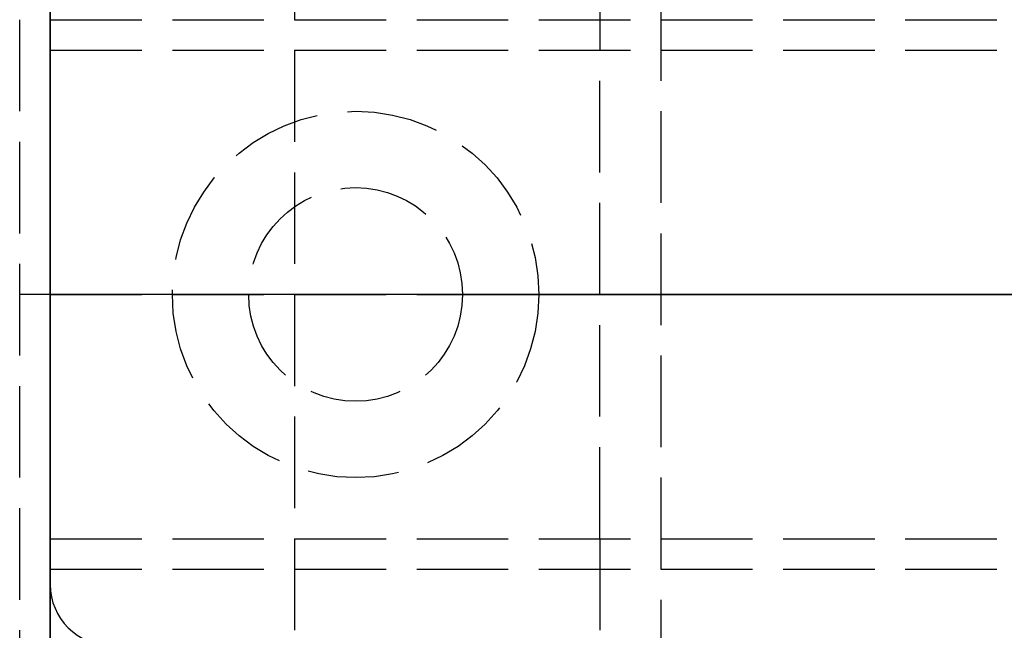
# Model space of a CAD drawing. Header units: millimetres. Extents: x 0 to 2050, y -94 to 94.
# Tile 3 of 14: x 0 to 16, y -5 to 5. Entities that reach past the tile are written whole.
import ezdxf

# ---------------------------------------------------------------- set-up
doc = ezdxf.new("R2010")
doc.units = ezdxf.units.MM
doc.header["$LTSCALE"] = 10
doc.linetypes.add('ALLCAD_Strich', pattern=[0.2, 0.15, -0.05])
for name, color, linetype in [('BESCH_KONT_sich_schn_ansi_2d', 40, 'Continuous'), ('BESCH_KONT_sich_schn_grun_2d', 10, 'Continuous'), ('BESCH_KONT_sich_schn_seit_2d', 160, 'Continuous')]:
    doc.layers.add(name, color=color, linetype=linetype)

msp = doc.modelspace()

# ---------------------------------------------------------------- linework, layer by layer
at = {"layer": 'BESCH_KONT_sich_schn_ansi_2d', "linetype": 'ALLCAD_Strich'}
for p, q in [((0, 0, 26), (-0.5, 0, 26)), ((-0.5, 0, 8), (-0.5, 0, 26)), ((0, 0, 8), (-0.5, 0, 8)), ((0, 0, 2322), (965, 0, 2322)), ((0, 0, 2322), (0, 0, 2368)), ((0, 0, 2368), (2050, 0, 2368)), ((2050, 0, 2418), (0, 0, 2418)), ((0, 0, 2418), (0, 0, 2368)), ((0, 0, 8), (0, 0, 9)), ((0, 0, 8), (963, 0, 8)), ((0, 0, 9), (963, 0, 9)), ((965, 0, 2318), (0, 0, 2318)), ((0, 0, 9), (0, 0, 2318)), ((0, 0, 9), (0, 0, 8)), ((0, 0, 25), (1005, 0, 25)), ((0, 0, 26), (1005, 0, 26)), ((0, 0, 2324), (2020, 0, 2324)), ((2020, 0, 2325.5), (0, 0, 2325.5)), ((0, 0, 2352.5), (2020, 0, 2352.5)), ((0, 0, 2326.5), (2020, 0, 2326.5)), ((0, 0, 2355), (2020, 0, 2355)), ((0, 0, 2350.5), (2020, 0, 2350.5)), ((0, 0, 2350), (2020, 0, 2350)), ((105, 0, 2288), (0, 0, 2288)), ((0, 0, 26), (1005, 0, 26)), ((2050, 0, 2361.5), (0, 0, 2361.5)), ((2050, 0, 2362), (0, 0, 2362)), ((0, 0, 2359), (2050, 0, 2359)), ((0, 0, 2359.5), (2050, 0, 2359.5)), ((0, 0, 2353), (2050, 0, 2353)), ((10, 0, 23.5), (0, 0, 23.5)), ((10, 0, 25), (0, 0, 25)), ((4, 0, 2288), (0, 0, 2288)), ((0.002, 0, 9.003), (0.002, 0, 9.005)), ((0.002, 0, 2352.495), (0.002, 0, 2352.497)), ((0.002, 0, 2361.505), (0.002, 0, 2361.503)), ((0.003, 0, 9.008), (0.003, 0, 9.008)), ((0.003, 0, 9.007), (0.003, 0, 9.007)), ((0.003, 0, 9.002), (0.003, 0, 9.002)), ((0.003, 0, 2352.492), (0.003, 0, 2352.492)), ((0.003, 0, 2352.498), (0.003, 0, 2352.498)), ((0.003, 0, 2352.493), (0.003, 0, 2352.493)), ((0.003, 0, 2361.502), (0.003, 0, 2361.502)), ((0.003, 0, 2361.507), (0.003, 0, 2361.507)), ((0.003, 0, 2361.508), (0.003, 0, 2361.508)), ((0.004, 0, 9.005), (0.004, 0, 9.003)), ((0.004, 0, 2352.497), (0.004, 0, 2352.495)), ((0.004, 0, 2361.505), (0.004, 0, 2361.503)), ((0.006, 0, 9.003), (0.006, 0, 9.005)), ((0.006, 0, 2352.495), (0.006, 0, 2352.497)), ((0.006, 0, 2361.503), (0.006, 0, 2361.505)), ((0.007, 0, 9.006), (0.007, 0, 9.005)), ((0.007, 0, 2352.498), (0.007, 0, 2352.497)), ((0.007, 0, 2361.508), (0.007, 0, 2361.5)), ((0.007, 0, 2361.5), (0.009, 0, 2361.5)), ((0.011, 0, 2361.508), (0.007, 0, 2361.508)), ((0.009, 0, 9.003), (0.011, 0, 9.003)), ((0.009, 0, 9.005), (0.009, 0, 9.005)), ((0.013, 0, 9.008), (0.009, 0, 9.008)), ((0.009, 0, 2352.495), (0.011, 0, 2352.495)), ((0.009, 0, 2352.497), (0.009, 0, 2352.497)), ((0.013, 0, 2352.5), (0.009, 0, 2352.5)), ((0.009, 0, 2361.506), (0.01, 0, 2361.506)), ((0.01, 0, 2361.504), (0.009, 0, 2361.504)), ((0.009, 0, 2361.504), (0.009, 0, 2361.506)), ((0.009, 0, 2361.5), (0.009, 0, 2361.503)), ((0.009, 0, 2361.503), (0.011, 0, 2361.503)), ((0.01, 0, 9.006), (0.011, 0, 9.006)), ((0.011, 0, 9.004), (0.01, 0, 9.004)), ((0.01, 0, 2352.498), (0.011, 0, 2352.498)), ((0.011, 0, 2352.496), (0.01, 0, 2352.496)), ((0.011, 0, 9.003), (0.011, 0, 9)), ((0.011, 0, 9), (0.013, 0, 9)), ((0.011, 0, 9.006), (0.011, 0, 9.004)), ((0.011, 0, 2352.495), (0.011, 0, 2352.492)), ((0.011, 0, 2352.492), (0.013, 0, 2352.492)), ((0.011, 0, 2352.498), (0.011, 0, 2352.496)), ((0.011, 0, 2361.505), (0.011, 0, 2361.505)), ((0.013, 0, 9), (0.013, 0, 9.008)), ((0.013, 0, 2352.492), (0.013, 0, 2352.5)), ((0.013, 0, 2361.505), (0.013, 0, 2361.506)), ((0.014, 0, 9.005), (0.014, 0, 9.003)), ((0.014, 0, 2352.497), (0.014, 0, 2352.495)), ((0.014, 0, 2361.503), (0.014, 0, 2361.505)), ((0.016, 0, 9.003), (0.016, 0, 9.005)), ((0.016, 0, 2352.495), (0.016, 0, 2352.497)), ((0.016, 0, 2361.505), (0.016, 0, 2361.503)), ((0.017, 0, 9.008), (0.017, 0, 9.008)), ((0.017, 0, 9.007), (0.017, 0, 9.007)), ((0.017, 0, 9.002), (0.017, 0, 9.002)), ((0.017, 0, 2352.492), (0.017, 0, 2352.492)), ((0.017, 0, 2352.498), (0.017, 0, 2352.498)), ((0.017, 0, 2352.493), (0.017, 0, 2352.493)), ((0.017, 0, 2361.502), (0.017, 0, 2361.502)), ((0.017, 0, 2361.507), (0.017, 0, 2361.507)), ((0.017, 0, 2361.508), (0.017, 0, 2361.508)), ((0.018, 0, 9.005), (0.018, 0, 9.003)), ((0.018, 0, 2352.497), (0.018, 0, 2352.495)), ((0.018, 0, 2361.505), (0.018, 0, 2361.503)), ((0.02, 0, 9.003), (0.02, 0, 9.005)), ((0.02, 0, 2352.495), (0.02, 0, 2352.497)), ((0.02, 0, 2361.503), (0.02, 0, 2361.505)), ((1, 0, 2350.5), (1, 0, 2352.5)), ((8, 0, 2348), (2, 0, 2348)), ((8, 0, 2347.5), (2, 0, 2347.5)), ((2, 0, 2347.5), (2, 0, 2348)), ((3.25, 0, 2349), (2, 0, 2348)), ((3.25, 0, 2352.5), (3.25, 0, 2350.5)), ((6.75, 0, 2349), (3.25, 0, 2349)), ((3.25, 0, 2349), (3.25, 0, 2352.5)), ((4.005, 0, 2288.007), (4, 0, 2288.007)), ((4, 0, 2288.009), (4.005, 0, 2288.009)), ((4, 0, 2288.001), (4.005, 0, 2288.001)), ((4, 0, 2288.007), (4.005, 0, 2288.007)), ((4, 0, 2288.006), (4.005, 0, 2288.006)), ((4, 0, 2288.004), (4.005, 0, 2288.004)), ((4, 0, 2288.005), (4.005, 0, 2288.005)), ((4, 0, 2288.006), (4.005, 0, 2288.006)), ((4, 0, 2288.006), (4.005, 0, 2288.006)), ((4, 0, 2318), (4, 0, 2288)), ((4, 0, 2288.008), (4.005, 0, 2288.008)), ((4, 0, 2288.003), (4.005, 0, 2288.003)), ((4, 0, 2288.001), (4.005, 0, 2288.001)), ((4, 0, 2288.004), (4.005, 0, 2288.004)), ((4, 0, 2288.006), (4.005, 0, 2288.006)), ((4, 0, 2288.009), (4.005, 0, 2288.009)), ((103, 0, 2317.5), (4, 0, 2317.5)), ((103, 0, 2294.5), (4, 0, 2294.5)), ((4.005, 0, 2288.009), (4.005, 0, 2288.006)), ((4.005, 0, 2288.004), (4.005, 0, 2288.006)), ((4.005, 0, 2288.004), (4.005, 0, 2288.001)), ((6.75, 0, 2352.5), (6.75, 0, 2350.5)), ((6.75, 0, 2349), (8, 0, 2348)), ((6.75, 0, 2349), (6.75, 0, 2352.5)), ((8, 0, 2347.5), (8, 0, 2348)), ((9, 0, 2315.5), (9, 0, 2317.5)), ((9, 0, 2315.5), (9, 0, 2299.5)), ((9, 0, 2315.5), (103, 0, 2315.5)), ((9, 0, 2299.5), (103, 0, 2299.5)), ((9.98, 0, 9.005), (9.983, 0, 9.005)), ((9.98, 0, 9), (9.98, 0, 9.005)), ((9.982, 0, 9), (9.982, 0, 9.005)), ((9.983, 0, 9), (9.983, 0, 9.005)), ((9.986, 0, 9.005), (9.983, 0, 9.005)), ((9.983, 0, 9), (9.983, 0, 9.005)), ((9.983, 0, 9.005), (9.983, 0, 9.005)), ((9.983, 0, 9), (9.983, 0, 9.005)), ((9.983, 0, 9), (9.983, 0, 9.005)), ((9.984, 0, 9), (9.984, 0, 9.005)), ((9.986, 0, 9), (9.986, 0, 9.005)), ((9.987, 0, 9), (9.987, 0, 9.005)), ((9.987, 0, 9.005), (9.989, 0, 9.005)), ((9.989, 0, 9.005), (9.991, 0, 9.005)), ((9.989, 0, 9), (9.989, 0, 9.005)), ((9.989, 0, 9), (9.989, 0, 9.005)), ((9.99, 0, 9), (9.99, 0, 9.005)), ((9.993, 0, 9.005), (9.991, 0, 9.005)), ((9.991, 0, 9), (9.991, 0, 9.005)), ((9.991, 0, 9), (9.991, 0, 9.005)), ((9.993, 0, 9), (9.993, 0, 9.005)), ((9.994, 0, 9.005), (9.997, 0, 9.005)), ((9.994, 0, 9), (9.994, 0, 9.005)), ((9.996, 0, 9), (9.996, 0, 9.005)), ((9.997, 0, 9), (9.997, 0, 9.005)), ((10, 0, 9.005), (9.997, 0, 9.005)), ((9.997, 0, 9), (9.997, 0, 9.005)), ((9.997, 0, 9.005), (9.997, 0, 9.005)), ((9.997, 0, 9), (9.997, 0, 9.005)), ((9.997, 0, 9), (9.997, 0, 9.005)), ((9.998, 0, 9), (9.998, 0, 9.005)), ((10, 0, 25), (10, 0, 8))]:
    msp.add_line(p, q, dxfattribs=at)
at = {"layer": 'BESCH_KONT_sich_schn_ansi_2d', "linetype": 'ALLCAD_Strich', "extrusion": (0, -1, 0)}
for centre, radius, start, end in [((0.003, 9.005), 0.00271, 90, 180), ((0.003, 9.003), 0.00271, 180, 270), ((0.003, 2352.495), 0.00271, 180, 270), ((0.003, 2352.497), 0.00271, 90, 180), ((0.003, 2361.503), 0.00116, 180, 270), ((0.003, 2361.505), 0.00116, 90, 180), ((0.003, 9.003), 0.00271, 270, 360), ((0.003, 9.005), 0.00271, 0, 90), ((0.003, 2352.495), 0.00271, 270, 0), ((0.003, 2352.497), 0.00271, 0, 90), ((0.003, 2361.503), 0.00271, 270, 360), ((0.003, 2361.505), 0.00271, 0, 90), ((0.009, 9.006), 0.00217, 90, 180), ((0.009, 9.005), 0.00217, 180, 270), ((0.009, 2352.498), 0.00217, 90, 180), ((0.009, 2352.497), 0.00217, 180, 270), ((0.011, 2361.505), 0.00217, 270, 0), ((0.011, 2361.506), 0.00217, 360, 90), ((0.017, 9.005), 0.00271, 90, 180), ((0.017, 9.003), 0.00271, 180, 270), ((0.017, 2352.497), 0.00271, 90, 180), ((0.017, 2352.495), 0.00271, 180, 270), ((0.017, 2361.503), 0.00116, 180, 270), ((0.017, 2361.505), 0.00116, 90, 180), ((0.017, 9.003), 0.00271, 270, 360), ((0.017, 9.005), 0.00271, 0, 90), ((0.017, 2352.497), 0.00271, 0, 90), ((0.017, 2352.495), 0.00271, 270, 0), ((0.017, 2361.503), 0.00271, 270, 360), ((0.017, 2361.505), 0.00271, 0, 90)]:
    msp.add_arc(centre, radius, start, end, dxfattribs=at)
at = {"layer": 'BESCH_KONT_sich_schn_ansi_2d', "linetype": 'ALLCAD_Strich', "extrusion": (0, 1, 0)}
for centre, radius, start, end in [((-0.003, 2361.505), 0.00271, 0, 90), ((-0.003, 2361.503), 0.00271, 270, 360), ((-0.003, 9.005), 0.00116, 0, 90), ((-0.003, 9.003), 0.00116, 270, 0), ((-0.003, 2352.497), 0.00116, 0, 90), ((-0.003, 2352.495), 0.00116, 270, 360), ((-0.003, 9.005), 0.00116, 90, 180), ((-0.003, 9.003), 0.00116, 180, 270), ((-0.003, 2352.497), 0.00116, 90, 180), ((-0.003, 2352.495), 0.00116, 180, 270), ((-0.003, 2361.505), 0.00116, 90, 180), ((-0.003, 2361.503), 0.00116, 180, 270), ((-0.01, 9.005), 0.00093, 270, 0), ((-0.01, 9.005), 0.00093, 0, 90), ((-0.01, 2352.497), 0.00093, 270, 0), ((-0.01, 2352.497), 0.00093, 0, 90), ((-0.01, 2361.505), 0.00093, 90, 180), ((-0.01, 2361.505), 0.00093, 180, 270), ((-0.017, 2361.505), 0.00271, 0, 90), ((-0.017, 2361.503), 0.00271, 270, 360), ((-0.017, 9.005), 0.00116, 0, 90), ((-0.017, 9.003), 0.00116, 270, 0), ((-0.017, 2352.497), 0.00116, 0, 90), ((-0.017, 2352.495), 0.00116, 270, 360), ((-0.017, 9.005), 0.00116, 90, 180), ((-0.017, 9.003), 0.00116, 180, 270), ((-0.017, 2352.497), 0.00116, 90, 180), ((-0.017, 2352.495), 0.00116, 180, 270), ((-0.017, 2361.505), 0.00116, 90, 180), ((-0.017, 2361.503), 0.00116, 180, 270)]:
    msp.add_arc(centre, radius, start, end, dxfattribs=at)
at = {"layer": 'BESCH_KONT_sich_schn_grun_2d', "linetype": 'ALLCAD_Strich'}
for p, q in [((0, 94), (0, -94)), ((-0.5, -11), (-0.5, 11)), ((4, 10), (4, -10)), ((10, 9), (10, -9)), ((9, 7.5), (9, 4)), ((0, 4.5), (2020, 4.5)), ((0, 4), (2020, 4)), ((9, -4), (9, 4)), ((0, -4), (2020, -4)), ((9, -4), (9, -7.5)), ((0, -4.5), (2020, -4.5))]:
    msp.add_line(p, q, dxfattribs=at)
for radius in [3, 1.75, 1.75]:
    msp.add_circle((5, 0), radius, dxfattribs=at)
msp.add_arc((1, -4.75), 1, 180, 270, dxfattribs=at)
at = {"layer": 'BESCH_KONT_sich_schn_seit_2d', "linetype": 'ALLCAD_Strich'}
for p, q in [((0, -94, 2368), (0, 94, 2368)), ((0, 94, 2418), (0, -94, 2418)), ((0, -45.5), (0, 45.5)), ((0, 25.5, 2), (0, -25.5, 2)), ((0, 17, 2362), (0, -17, 2362)), ((0, -17, 2359), (0, 17, 2359)), ((0, -16.5, 2355), (0, 16.5, 2355)), ((0, 12, 2337.5), (0, -12, 2337.5)), ((0, 12, 2333.5), (0, -12, 2333.5)), ((0, 12, 2337.5), (0, -12, 2337.5)), ((0, 12, 2333.5), (0, -12, 2333.5)), ((0, -11, 26), (0, 11, 26)), ((0, 11, 8), (0, -11, 8)), ((0, -10.5, 2328.5), (0, 10.5, 2328.5)), ((0, 2.727, 2329.25), (0, 10.5, 2329.25)), ((0, -10.5, 2332.3), (0, 10.5, 2332.3)), ((0, -10.5, 2329.8), (0, 10.5, 2329.8)), ((0, -10.5, 2332), (0, 10.5, 2332)), ((0, -10.5, 2336), (0, 10.5, 2336)), ((0, 10.5, 2340.3), (0, -10.5, 2340.3)), ((0, 4, 2334.5), (0, 10.5, 2334.5)), ((0, -10, 2288), (0, 10, 2288)), ((0, 10, 2288), (0, -10, 2288)), ((0, -10, 2318), (0, 10, 2318)), ((0, -9.5, 2317.5), (0, 9.5, 2317.5)), ((0, 9.5, 2294.5), (0, -9.5, 2294.5)), ((0, 9, 4), (0, -9, 4)), ((0, 9, 2365), (0, -9, 2365)), ((0, 9, 25), (0, -9, 25)), ((0, -9, 25), (0, 9, 25)), ((0, 4.5, 2340.5), (0, 8, 2340.5)), ((0, 8, 2332.5), (0, 0, 2332.5)), ((0, 3.016, 2329.3), (0, 7.976, 2334.2)), ((0, 7.976, 2345.4), (0, 3.016, 2350.3)), ((0, -7.5, 9), (0, 7.5, 9)), ((0, 7.5, 23.5), (0, -7.5, 23.5)), ((0, 7.5, 2307.5), (0, -7.5, 2307.5)), ((0, -7.5, 2299.5), (0, 7.5, 2299.5)), ((0, 7.5, 2315.5), (0, 4, 2315.5)), ((0, 7, 18), (0, -7, 18)), ((0, -6.635, 2332.876), (0, 6.635, 2332.876)), ((0, 6.5, 2322.5), (0, 4.5, 2322.5)), ((0, 4, 5.5), (0, 6.5, 5.5)), ((0, 6, 2350), (0, 4, 2350)), ((0, 4, 2352), (0, 5.75, 2352)), ((0, 4, 2333), (0, 5.5, 2333)), ((0, 4, 2338), (0, 5.5, 2338)), ((0, 4, 2331.5), (0, 5.5, 2331.5)), ((0, 4, 2339.5), (0, 5.5, 2339.5)), ((0, 5.5, 2339.5), (0, 4.5, 2339.5)), ((0, 5.5, 2331.5), (0, 4.5, 2331.5)), ((0, 5.5, 2338), (0, 4.5, 2338)), ((0, 5.5, 2333), (0, 4.5, 2333)), ((0, 2.89, 2329.376), (0, 5.44, 2331.804)), ((0, 3.303, 2321.7), (0, 5.4, 2325.483)), ((0, 4.75, 2350.5), (0, -4.75, 2350.5)), ((0, 4.75, 2352.5), (0, -4.75, 2352.5)), ((0, 4.5, 2322.5), (0, 4.5, 2324.308)), ((0, 4.5, 2325.804), (0, 4.5, 2324.308)), ((0, 4.5, 2325.804), (0, 4.5, 2326.212)), ((0, 4.5, 2327.916), (0, 4.5, 2326.212)), ((0, 4.5, 2328.5), (0, 4.5, 2327.916)), ((0, -4.5, 2322.5), (0, 4.5, 2322.5)), ((0, -4.5, 2324.308), (0, 4.5, 2324.308)), ((0, -4.5, 2325.804), (0, 4.5, 2325.804)), ((0, -4.5, 2326.212), (0, 4.5, 2326.212)), ((0, -4.5, 2327.916), (0, 4.5, 2327.916)), ((0, 4, 2350.5), (0, 4.5, 2350.5)), ((0, 4.5, 2350.5), (0, 4.5, 2352.5)), ((0, -4.5, 2352.5), (0, 4.5, 2352.5)), ((0, 4.5, 2340.5), (0, -4.5, 2340.5)), ((0, 4.5, 2328.5), (0, 4.5, 2340.5)), ((0, -4.5, 2328.415), (0, 4.5, 2328.415)), ((0, 2, 2329.5), (0, 4.5, 2329.5)), ((0, 4.5, 2339), (0, 2, 2339)), ((0, 4.5, 2336), (0, 2, 2336)), ((0, 4.5, 2332), (0, 2, 2332)), ((0, -4.5, 2333), (0, 4.5, 2333)), ((0, -4.5, 2338), (0, 4.5, 2338)), ((0, 4.5, 2350.5), (0, 4.5, 2350)), ((0, 0.007, 2344.4), (0, 4.5, 2344.4)), ((0, -4.5, 2342.5), (0, 4.5, 2342.5)), ((0, -4.5, 2346.5), (0, 4.5, 2346.5)), ((0, -4.5, 2342.2), (0, 4.5, 2342.2)), ((0, -4.5, 2343.2), (0, 4.5, 2343.2)), ((0, 4.5, 2343.7), (0, 4.5, 2345.8)), ((0, -4.5, 2345.8), (0, 4.5, 2345.8)), ((0, 4.5, 2346.068), (0, 4.5, 2345.8)), ((0, -4.5, 2346.068), (0, 4.5, 2346.068)), ((0, 4.5, 2346.068), (0, 4.5, 2346.732)), ((0, -4.5, 2346.732), (0, 4.5, 2346.732)), ((0, 4.5, 2346.732), (0, 4.5, 2347)), ((0, 2.013, 2347), (0, 4.5, 2347)), ((0, -4.5, 2345.136), (0, 4.5, 2345.136)), ((0, -4.5, 2345.4), (0, 4.5, 2345.4)), ((0, -4.5, 2342), (0, 4.5, 2342)), ((0, 4.5, 2350), (0, 4.5, 2347)), ((0, 4.5, 2328.7), (0, -4.5, 2328.7)), ((0, 4.5, 2341.527), (0, -4.5, 2341.527)), ((0, 4.25, 2343.4), (0, 4.25, 2336.2)), ((0, 4.25, 2336.2), (0, -4.25, 2336.2)), ((0, 4.25, 2343.4), (0, -4.25, 2343.4)), ((0, -4.25, 2342.1), (0, 4.25, 2342.1)), ((0, 4, 8), (0, 4, 4)), ((0, 4, 2350), (0, 4, 2350.5)), ((0, 4, 2318), (0, 4, 2322.5)), ((0, 4, 2332.5), (0, 4, 2322.5)), ((0, 4, 2332.5), (0, 4, 2322.5)), ((0, -4, 5.5), (0, 4, 5.5)), ((0, 4, 9), (0, 4, 8)), ((0, 2.118, 2350), (0, 4, 2350)), ((0, 4, 2352), (0, 2.118, 2352)), ((0, 4, 2352), (0, 4, 2350.5)), ((0, -4, 2315.5), (0, 4, 2315.5)), ((0, -4, 2335.5), (0, 4, 2335.5)), ((0, 4, 2317.5), (0, 4, 2318)), ((0, 4, 2322.5), (0, 4, 2335.5)), ((0, 4, 2315.5), (0, 4, 2317.5)), ((0, 4, 2340.3), (0, 4, 2335.5)), ((0, 4, 2337.5), (0, -4, 2337.5)), ((0, 4, 2333.5), (0, -4, 2333.5)), ((0, 3.75, 2340.5), (0, 3.75, 2340.502)), ((0, -3.75, 2340.5), (0, 3.75, 2340.5)), ((0, -3.75, 2340.502), (0, 3.75, 2340.502)), ((0, -3.303, 2321.7), (0, 3.303, 2321.7)), ((0, 3.016, 2350.3), (0, 1.75, 2350.3)), ((0, -3.016, 2329.3), (0, 3.016, 2329.3)), ((0, 0, 2348), (0, 3, 2348)), ((0, 0, 2347.5), (0, 3, 2347.5)), ((0, 3, 2347.5), (0, 3, 2348)), ((0, 1.75, 2349), (0, 3, 2348)), ((0, 3, 2), (0, 3, 4)), ((0, -2.727, 2329.25), (0, 2.727, 2329.25)), ((0, 2.5, 2), (0, 2.5, 4)), ((0, 2.25, 2352), (0, 2.25, 2350)), ((0, 2.2, 2329.1), (0, -2.2, 2329.1)), ((0, 2.179, 2352), (0, 2.179, 2350)), ((0, 2.172, 2352), (0, 2.172, 2350)), ((0, 2.118, 2350), (0, 1.618, 2350)), ((0, 1.618, 2352), (0, 2.118, 2352)), ((0, 2.118, 2350), (0, 2.118, 2352)), ((0, -2.013, 2347), (0, 2.013, 2347)), ((0, 2, 2340.5), (0, 2, 2329.487)), ((0, 2, 2352), (0, 2, 2347)), ((0, 1.879, 2352), (0, 1.879, 2350)), ((0, 0, 2349), (0, 1.75, 2349)), ((0, 1.75, 2349), (0, 1.75, 2350.5)), ((0, 1.75, 2350.3), (0, -1.75, 2350.3)), ((0, 1.75, 2352.5), (0, 1.75, 2350.5)), ((0, 1.75, 2350.5), (0, 1.75, 2352.5)), ((0, 1.63, 2352), (0, 1.63, 2350)), ((0, 0, 2350), (0, 1.618, 2350)), ((0, 1.618, 2352), (0, -1.618, 2352)), ((0, 1.618, 2352), (0, 1.618, 2350)), ((0, 0.02, 2344.397), (0, 0.02, 2344.395)), ((0, 0.018, 2344.395), (0, 0.018, 2344.397)), ((0, 0.017, 2344.392), (0, 0.017, 2344.392)), ((0, 0.017, 2344.393), (0, 0.017, 2344.393)), ((0, 0.017, 2344.398), (0, 0.017, 2344.398)), ((0, 0.016, 2344.397), (0, 0.016, 2344.395)), ((0, 0.015, 2350.497), (0, 0.015, 2350.495)), ((0, 0.014, 2344.395), (0, 0.014, 2344.397)), ((0, 0.013, 2350.495), (0, 0.013, 2350.497)), ((0, 0.013, 2344.4), (0, 0.013, 2344.392)), ((0, 0.011, 2344.4), (0, 0.013, 2344.4)), ((0, 0.013, 2344.392), (0, 0.009, 2344.392)), ((0, 0.012, 2350.492), (0, 0.012, 2350.492)), ((0, 0.012, 2350.498), (0, 0.012, 2350.498)), ((0, 0.012, 2350.493), (0, 0.012, 2350.493)), ((0, 0.011, 2350.497), (0, 0.011, 2350.495)), ((0, 0.01, 2344.394), (0, 0.011, 2344.394)), ((0, 0.009, 2344.397), (0, 0.011, 2344.397)), ((0, 0.011, 2344.397), (0, 0.011, 2344.4)), ((0, 0.011, 2344.394), (0, 0.011, 2344.396)), ((0, 0.011, 2344.396), (0, 0.01, 2344.396)), ((0, 0.01, 2344.397), (0, 0.01, 2344.395)), ((0, 0.009, 2350.495), (0, 0.009, 2350.497)), ((0, 0.009, 2344.395), (0, 0.009, 2344.395)), ((0, 0.008, 2350.498), (0, 0.008, 2350.497)), ((0, 0.008, 2344.395), (0, 0.008, 2344.397)), ((0, 0.007, 2350.497), (0, 0.007, 2350.497)), ((0, 0.007, 2344.394), (0, 0.007, 2344.395)), ((0, 0.007, 2344.392), (0, 0.007, 2344.392)), ((0, -0.007, 2344.4), (0, 0.007, 2344.4)), ((0, 0.007, 2344.393), (0, 0.007, 2344.393)), ((0, 0.007, 2344.4), (0, 0.007, 2344.4)), ((0, 0.007, 2344.398), (0, 0.007, 2344.398)), ((0, 0.006, 2350.498), (0, 0.004, 2350.498)), ((0, 0.006, 2350.495), (0, 0.004, 2350.495)), ((0, 0.004, 2350.496), (0, 0.006, 2350.496)), ((0, 0.002, 2350.5), (0, 0.006, 2350.5)), ((0, 0.006, 2344.397), (0, 0.006, 2344.395)), ((0, 0.006, 2344.397), (0, 0.006, 2344.395)), ((0, 0.005, 2350.495), (0, 0.005, 2350.497)), ((0, 0.004, 2350.495), (0, 0.004, 2350.492)), ((0, 0.004, 2350.492), (0, 0.002, 2350.492)), ((0, 0.004, 2350.498), (0, 0.004, 2350.496)), ((0, 0.004, 2344.395), (0, 0.004, 2344.397)), ((0, 0.004, 2344.395), (0, 0.004, 2344.397)), ((0, 0.003, 2350.497), (0, 0.003, 2350.495)), ((0, 0.003, 2344.392), (0, 0.003, 2344.392)), ((0, 0.003, 2344.393), (0, 0.003, 2344.393)), ((0, 0.003, 2344.398), (0, 0.003, 2344.398)), ((0, 0.003, 2344.4), (0, 0.003, 2344.392)), ((0, 0.001, 2344.4), (0, 0.003, 2344.4)), ((0, 0.003, 2344.392), (0, -0.001, 2344.392)), ((0, 0.002, 2350.492), (0, 0.002, 2350.5)), ((0, 0.002, 2350.493), (0, 0.001, 2350.493)), ((0, 0.001, 2350.498), (0, 0.002, 2350.498)), ((0, 0.001, 2350.492), (0, 0.002, 2350.492)), ((0, 0.002, 2344.397), (0, 0.002, 2344.395)), ((0, 0.001, 2350.497), (0, 0.001, 2350.495)), ((0, 0, 2344.394), (0, 0.001, 2344.394)), ((0, -0.001, 2344.397), (0, 0.001, 2344.397)), ((0, 0.001, 2344.397), (0, 0.001, 2344.4)), ((0, 0.001, 2344.394), (0, 0.001, 2344.396)), ((0, 0.001, 2344.396), (0, 0, 2344.396)), ((0, -3, 2348), (0, 0, 2348)), ((0, -3, 2347.5), (0, 0, 2347.5)), ((0, -1.75, 2349), (0, 0, 2349)), ((0, 0, 2350.497), (0, 0, 2350.495)), ((0, 0, 2332.5), (0, -8, 2332.5)), ((0, 0, 2344.395), (0, 0, 2344.397)), ((0, 0, 2350.495), (0, 0, 2350.497)), ((0, -1.618, 2350), (0, 0, 2350)), ((0, -0.001, 2350.492), (0, -0.002, 2350.492)), ((0, -0.001, 2350.498), (0, -0.002, 2350.498)), ((0, -0.002, 2350.493), (0, -0.001, 2350.493)), ((0, -0.001, 2350.495), (0, -0.001, 2350.497)), ((0, -0.001, 2344.395), (0, -0.001, 2344.395)), ((0, -0.002, 2350.5), (0, -0.002, 2350.492)), ((0, -0.002, 2350.492), (0, -0.004, 2350.492)), ((0, -0.006, 2350.5), (0, -0.002, 2350.5)), ((0, -0.003, 2350.497), (0, -0.003, 2350.495)), ((0, -0.003, 2344.394), (0, -0.003, 2344.395)), ((0, -0.004, 2350.498), (0, -0.006, 2350.498)), ((0, -0.006, 2350.496), (0, -0.004, 2350.496)), ((0, -0.004, 2350.496), (0, -0.004, 2350.498)), ((0, -0.004, 2350.492), (0, -0.004, 2350.495)), ((0, -0.004, 2350.495), (0, -0.006, 2350.495)), ((0, -0.004, 2344.397), (0, -0.004, 2344.395)), ((0, -0.005, 2350.495), (0, -0.005, 2350.497)), ((0, -0.006, 2344.395), (0, -0.006, 2344.397)), ((0, -0.007, 2350.497), (0, -0.007, 2350.497)), ((0, -0.007, 2344.392), (0, -0.007, 2344.392)), ((0, -4.5, 2344.4), (0, -0.007, 2344.4)), ((0, -0.007, 2344.393), (0, -0.007, 2344.393)), ((0, -0.007, 2344.4), (0, -0.007, 2344.4)), ((0, -0.007, 2344.398), (0, -0.007, 2344.398)), ((0, -0.008, 2350.497), (0, -0.008, 2350.498)), ((0, -0.008, 2344.397), (0, -0.008, 2344.395)), ((0, -0.009, 2350.495), (0, -0.009, 2350.497)), ((0, -0.01, 2344.395), (0, -0.01, 2344.397)), ((0, -0.011, 2350.497), (0, -0.011, 2350.495)), ((0, -0.012, 2350.493), (0, -0.012, 2350.493)), ((0, -0.012, 2350.498), (0, -0.012, 2350.498)), ((0, -0.012, 2350.492), (0, -0.012, 2350.492)), ((0, -0.013, 2350.497), (0, -0.013, 2350.495)), ((0, -0.015, 2350.495), (0, -0.015, 2350.497)), ((0, -1.618, 2350), (0, -2.118, 2350)), ((0, -2.118, 2352), (0, -1.618, 2352)), ((0, -1.618, 2352), (0, -1.618, 2350)), ((0, -1.63, 2352), (0, -1.63, 2350)), ((0, -1.75, 2350.3), (0, -3.016, 2350.3)), ((0, -1.75, 2349), (0, -3, 2348)), ((0, -1.75, 2349), (0, -1.75, 2350.5)), ((0, -1.75, 2352.5), (0, -1.75, 2350.5)), ((0, -1.75, 2350.5), (0, -1.75, 2352.5)), ((0, -1.879, 2352), (0, -1.879, 2350)), ((0, -4.5, 2329.5), (0, -2, 2329.5)), ((0, -2, 2340.5), (0, -2, 2329.487)), ((0, -2, 2339), (0, -4.5, 2339)), ((0, -2, 2336), (0, -4.5, 2336)), ((0, -2, 2332), (0, -4.5, 2332)), ((0, -2, 2352), (0, -2, 2347)), ((0, -4.5, 2347), (0, -2.013, 2347)), ((0, -4, 2350), (0, -2.118, 2350)), ((0, -2.118, 2350), (0, -2.118, 2352)), ((0, -2.118, 2352), (0, -4, 2352)), ((0, -2.172, 2352), (0, -2.172, 2350)), ((0, -2.179, 2352), (0, -2.179, 2350)), ((0, -2.25, 2352), (0, -2.25, 2350)), ((0, -2.5, 2), (0, -2.5, 4)), ((0, -10.5, 2329.25), (0, -2.727, 2329.25)), ((0, -5.44, 2331.804), (0, -2.89, 2329.376)), ((0, -3, 2347.5), (0, -3, 2348)), ((0, -3, 2), (0, -3, 4)), ((0, -3.016, 2350.3), (0, -7.976, 2345.4)), ((0, -7.976, 2334.2), (0, -3.016, 2329.3)), ((0, -5.4, 2325.483), (0, -3.303, 2321.7)), ((0, -3.75, 2340.502), (0, -3.75, 2340.5)), ((0, -6.5, 5.5), (0, -4, 5.5)), ((0, -4, 8), (0, -4, 4)), ((0, -4.5, 2350.5), (0, -4, 2350.5)), ((0, -4, 2350.5), (0, -4, 2350)), ((0, -4, 2350), (0, -6, 2350)), ((0, -4, 2318), (0, -4, 2322.5)), ((0, -4, 2332.5), (0, -4, 2322.5)), ((0, -4, 2332.5), (0, -4, 2322.5)), ((0, -4, 9), (0, -4, 8)), ((0, -4, 2352), (0, -4, 2350.5)), ((0, -5.75, 2352), (0, -4, 2352)), ((0, -4, 2317.5), (0, -4, 2318)), ((0, -4, 2322.5), (0, -4, 2335.5)), ((0, -4, 2315.5), (0, -4, 2317.5)), ((0, -4, 2315.5), (0, -7.5, 2315.5)), ((0, -4, 2334.5), (0, -10.5, 2334.5)), ((0, -4, 2340.3), (0, -4, 2335.5)), ((0, -5.5, 2333), (0, -4, 2333)), ((0, -5.5, 2338), (0, -4, 2338)), ((0, -5.5, 2331.5), (0, -4, 2331.5)), ((0, -5.5, 2339.5), (0, -4, 2339.5)), ((0, -4.25, 2343.4), (0, -4.25, 2336.2)), ((0, -4.5, 2327.916), (0, -4.5, 2328.5)), ((0, -4.5, 2326.212), (0, -4.5, 2327.916)), ((0, -4.5, 2326.212), (0, -4.5, 2325.804)), ((0, -4.5, 2324.308), (0, -4.5, 2325.804)), ((0, -4.5, 2324.308), (0, -4.5, 2322.5)), ((0, -4.5, 2322.5), (0, -6.5, 2322.5)), ((0, -4.5, 2352.5), (0, -4.5, 2350.5)), ((0, -4.5, 2340.5), (0, -4.5, 2328.5)), ((0, -8, 2340.5), (0, -4.5, 2340.5)), ((0, -4.5, 2350.5), (0, -4.5, 2350)), ((0, -4.5, 2345.8), (0, -4.5, 2343.7)), ((0, -4.5, 2345.8), (0, -4.5, 2346.068)), ((0, -4.5, 2346.732), (0, -4.5, 2346.068)), ((0, -4.5, 2347), (0, -4.5, 2346.732)), ((0, -4.5, 2350), (0, -4.5, 2347)), ((0, -4.5, 2340.737), (0, -10.5, 2340.737)), ((0, -4.5, 2340.5), (0, -4.5, 2340.737)), ((0, -10.5, 2338.312), (0, -4.5, 2338.312)), ((0, -4.5, 2343.7), (0, -4.5, 2340.737)), ((0, -4.5, 2343.7), (0, -10.5, 2343.7)), ((0, -4.5, 2337.742), (0, -10.5, 2337.742)), ((0, -10.5, 2336.5), (0, -4.5, 2336.5)), ((0, -4.5, 2336), (0, -10.5, 2336)), ((0, -4.5, 2332), (0, -10.5, 2332)), ((0, -4.5, 2339.5), (0, -5.5, 2339.5)), ((0, -4.5, 2331.5), (0, -5.5, 2331.5)), ((0, -4.5, 2338), (0, -5.5, 2338)), ((0, -4.5, 2333), (0, -5.5, 2333)), ((0, -4.75, 2350.5), (0, -4.75, 2352.5)), ((0, -5.5, 2350.5), (0, -4.75, 2350.5)), ((0, -5.5, 2352.5), (0, -4.75, 2352.5)), ((0, -4.8, 2350), (0, -4.8, 2348.537)), ((0, -4.8, 2350.5), (0, -4.8, 2350)), ((0, -4.8, 2348.537), (0, -4.8, 2347.5)), ((0, -4.8, 2350.5), (0, -4.8, 2352.5)), ((0, -7.632, 2326.798), (0, -5.4, 2325.483)), ((0, -5.5, 2334.2), (0, -5.5, 2331.5)), ((0, -5.5, 2339.5), (0, -5.5, 2339.05))]:
    msp.add_line(p, q, dxfattribs=at)
at = {"layer": 'BESCH_KONT_sich_schn_seit_2d', "linetype": 'ALLCAD_Strich', "extrusion": (-1, 0, 0)}
for centre in [(0, 2333.5), (0, 2346.5)]:
    msp.add_circle(centre, 3, dxfattribs=at)
at = {"layer": 'BESCH_KONT_sich_schn_seit_2d', "linetype": 'ALLCAD_Strich', "extrusion": (1, 0, 0)}
msp.add_circle((0, 2333.3), 1.75, dxfattribs=at)
for centre, radius, start, end in [((2.2, 2330.1), 1, 306.8699, 313.6028), ((2.2, 2330.1), 1, 270, 306.8699), ((0, 2346.3), 1.75, 136.7082, 43.2918), ((0, 2346.3), 1.75, 43.2918, 62.0436), ((0, 2346.3), 1.75, 62.0436, 136.7082), ((0.017, 2344.395), 0.00116, 270, 0), ((0.017, 2344.397), 0.00116, 0, 90), ((0.017, 2344.395), 0.00116, 180, 270), ((0.017, 2344.397), 0.00116, 90, 180), ((0.012, 2350.497), 0.00116, 0, 90), ((0.012, 2350.495), 0.00116, 270, 360), ((0.012, 2350.497), 0.00116, 90, 180), ((0.012, 2350.495), 0.00116, 180, 270), ((0.01, 2344.395), 0.00093, 90, 180), ((0.01, 2344.395), 0.00093, 180, 270), ((0.007, 2344.395), 0.00116, 270, 0), ((0.007, 2344.397), 0.00116, 0, 90), ((0.006, 2350.497), 0.00093, 270, 0), ((0.006, 2350.497), 0.00093, 0, 90), ((0.007, 2344.395), 0.00116, 180, 270), ((0.007, 2344.397), 0.00116, 90, 180), ((0.002, 2350.497), 0.00271, 0, 90), ((0.002, 2350.495), 0.00271, 270, 360), ((0.003, 2344.395), 0.00116, 270, 0), ((0.003, 2344.397), 0.00116, 0, 90), ((0.003, 2344.395), 0.00116, 180, 270), ((0.003, 2344.397), 0.00116, 90, 180), ((0.001, 2350.497), 0.00116, 90, 180), ((0.001, 2350.495), 0.00116, 180, 270), ((-0.001, 2350.497), 0.00116, 0, 90), ((-0.001, 2350.495), 0.00116, 270, 360), ((0, 2344.395), 0.00093, 90, 180), ((0, 2344.395), 0.00093, 180, 270), ((-0.002, 2350.497), 0.00116, 90, 180), ((-0.002, 2350.495), 0.00116, 180, 270), ((-0.006, 2350.497), 0.00093, 90, 180), ((-0.006, 2350.497), 0.00093, 180, 270), ((-0.007, 2344.395), 0.00116, 270, 0), ((-0.007, 2344.397), 0.00116, 0, 90), ((-0.007, 2344.395), 0.00116, 180, 270), ((-0.007, 2344.397), 0.00116, 90, 180), ((-0.012, 2350.497), 0.00271, 0, 90), ((-0.012, 2350.495), 0.00271, 270, 360), ((-0.012, 2350.497), 0.00116, 90, 180), ((-0.012, 2350.495), 0.00116, 180, 270), ((-2.2, 2330.1), 1, 233.1301, 270), ((-2.2, 2330.1), 1, 226.3972, 233.1301), ((-4.75, 2346.501), 1, 92.866, 180), ((-4.75, 2332.529), 1, 180, 226.3972)]:
    msp.add_arc(centre, radius, start, end, dxfattribs=at)
at = {"layer": 'BESCH_KONT_sich_schn_seit_2d', "linetype": 'ALLCAD_Strich', "extrusion": (-1, 0, 0)}
for centre, radius, start, end in [((-0.017, 2344.397), 0.00271, 90, 180), ((-0.017, 2344.395), 0.00271, 180, 270), ((-0.017, 2344.395), 0.00271, 270, 0), ((-0.017, 2344.397), 0.00271, 0, 90), ((-0.012, 2350.497), 0.00271, 90, 180), ((-0.012, 2350.495), 0.00271, 180, 270), ((-0.012, 2350.495), 0.00271, 270, 360), ((-0.012, 2350.497), 0.00271, 0, 90), ((-0.007, 2344.397), 0.00271, 90, 180), ((-0.007, 2344.395), 0.00271, 180, 270), ((-0.009, 2344.394), 0.00217, 270, 0), ((-0.009, 2344.395), 0.00217, 0, 90), ((-0.006, 2350.498), 0.00217, 90, 180), ((-0.006, 2350.497), 0.00217, 180, 270), ((-0.007, 2344.395), 0.00271, 270, 0), ((-0.007, 2344.397), 0.00271, 0, 90), ((-0.003, 2344.397), 0.00271, 90, 180), ((-0.003, 2344.395), 0.00271, 180, 270), ((-0.002, 2350.495), 0.00116, 180, 270), ((-0.002, 2350.497), 0.00116, 90, 180), ((-0.003, 2344.395), 0.00271, 270, 0), ((-0.003, 2344.397), 0.00271, 0, 90), ((0.001, 2350.497), 0.00271, 90, 180), ((0.001, 2350.495), 0.00271, 180, 270), ((-0.001, 2350.495), 0.00271, 270, 360), ((-0.001, 2350.497), 0.00271, 0, 90), ((0.001, 2344.394), 0.00217, 270, 0), ((0.001, 2344.395), 0.00217, 0, 90), ((0.002, 2350.497), 0.00271, 0, 90), ((0.002, 2350.495), 0.00271, 270, 360), ((0.007, 2344.397), 0.00271, 90, 180), ((0.007, 2344.395), 0.00271, 180, 270), ((0.006, 2350.497), 0.00217, 270, 0), ((0.006, 2350.498), 0.00217, 360, 90), ((0.007, 2344.395), 0.00271, 270, 0), ((0.007, 2344.397), 0.00271, 0, 90), ((0.012, 2350.495), 0.00116, 180, 270), ((0.012, 2350.497), 0.00116, 90, 180), ((0.012, 2350.495), 0.00271, 270, 360), ((0.012, 2350.497), 0.00271, 0, 90)]:
    msp.add_arc(centre, radius, start, end, dxfattribs=at)
at = {"layer": 'BESCH_KONT_sich_schn_seit_2d', "linetype": 'ALLCAD_Strich', "extrusion": (1, 0, 0)}
for start_param, end_param in [(-0.463816, 0), (0, 0.463816)]:
    msp.add_ellipse((0, 0, 2321.604), major_axis=(0, 0, 28.396), ratio=0.158472, start_param=start_param, end_param=end_param, dxfattribs=at)
at = {"layer": 'BESCH_KONT_sich_schn_seit_2d', "linetype": 'ALLCAD_Strich'}
for points, knots in [([(0, 4.5, 2339.75), (0, 4.5, 2339.522), (0, 4.513, 2339.244), (0, 4.6, 2338.594), (0, 4.679, 2338.218), (0, 4.864, 2337.658), (0, 4.93, 2337.482), (0, 5.088, 2337.118), (0, 5.181, 2336.93), (0, 5.391, 2336.555), (0, 5.508, 2336.368), (0, 5.764, 2336.009), (0, 5.901, 2335.836), (0, 6.312, 2335.372), (0, 6.624, 2335.081), (0, 7.283, 2334.589), (0, 7.624, 2334.381), (0, 7.984, 2334.208)], [4.406817, 4.406817, 4.406817, 4.406817, 5.92382, 5.92382, 7.531675, 7.531675, 8.200931, 8.200931, 8.870186, 8.870186, 9.539442, 9.539442, 10.208698, 10.208698, 11.477945, 11.477945, 12.622362, 12.622362, 12.622362, 12.622362]), ([(0, 3.75, 2340.5), (0, 3.753, 2340.5), (0, 3.755, 2340.5), (0, 3.76, 2340.5), (0, 3.762, 2340.5), (0, 3.773, 2340.5), (0, 3.781, 2340.499), (0, 3.803, 2340.498), (0, 3.817, 2340.497), (0, 3.844, 2340.494), (0, 3.856, 2340.493), (0, 3.916, 2340.483), (0, 3.964, 2340.471), (0, 4.059, 2340.435), (0, 4.105, 2340.412), (0, 4.235, 2340.332), (0, 4.324, 2340.249), (0, 4.457, 2340.031), (0, 4.5, 2339.895), (0, 4.5, 2339.75)], [4.885389, 4.885389, 4.885389, 4.885389, 4.892981, 4.892981, 4.900573, 4.900573, 4.936292, 4.936292, 5.041229, 5.041229, 5.146165, 5.146165, 5.592598, 5.592598, 6.03903, 6.03903, 7.043549, 7.043549, 8.048067, 8.048067, 8.048067, 8.048067]), ([(0, 2, 2329.487), (0, 2, 2329.479), (0, 1.988, 2329.466), (0, 1.936, 2329.432), (0, 1.897, 2329.41), (0, 1.793, 2329.362), (0, 1.73, 2329.334), (0, 1.582, 2329.278), (0, 1.499, 2329.248), (0, 1.323, 2329.193), (0, 1.224, 2329.165), (0, 1.007, 2329.112), (0, 0.89, 2329.087), (0, 0.645, 2329.046), (0, 0.516, 2329.03), (0, 0.257, 2329.008), (0, 0.127, 2329.003), (0, 0, 2329.003), (0, -0.127, 2329.003), (0, -0.257, 2329.008), (0, -0.516, 2329.03), (0, -0.645, 2329.046), (0, -0.89, 2329.087), (0, -1.007, 2329.112), (0, -1.224, 2329.165), (0, -1.323, 2329.193), (0, -1.499, 2329.248), (0, -1.582, 2329.278), (0, -1.73, 2329.334), (0, -1.793, 2329.362), (0, -1.897, 2329.41), (0, -1.936, 2329.432), (0, -1.988, 2329.466), (0, -2, 2329.479), (0, -2, 2329.487)], [-3.058152, -3.058152, -3.058152, -3.058152, -2.674094, -2.674094, -2.290036, -2.290036, -1.905979, -1.905979, -1.521921, -1.521921, -1.141441, -1.141441, -0.760961, -0.760961, -0.38048, -0.38048, 0, 0, 0, 0.38048, 0.38048, 0.760961, 0.760961, 1.141441, 1.141441, 1.521921, 1.521921, 1.905979, 1.905979, 2.290036, 2.290036, 2.674094, 2.674094, 3.058152, 3.058152, 3.058152, 3.058152]), ([(0, -4.5, 2339.75), (0, -4.5, 2339.895), (0, -4.457, 2340.031), (0, -4.324, 2340.249), (0, -4.235, 2340.332), (0, -4.105, 2340.412), (0, -4.059, 2340.435), (0, -3.964, 2340.471), (0, -3.916, 2340.483), (0, -3.856, 2340.493), (0, -3.844, 2340.494), (0, -3.817, 2340.497), (0, -3.803, 2340.498), (0, -3.781, 2340.499), (0, -3.773, 2340.5), (0, -3.762, 2340.5), (0, -3.76, 2340.5), (0, -3.755, 2340.5), (0, -3.753, 2340.5), (0, -3.75, 2340.5)], [1.722708, 1.722708, 1.722708, 1.722708, 2.727227, 2.727227, 3.731745, 3.731745, 4.178178, 4.178178, 4.62461, 4.62461, 4.729547, 4.729547, 4.834483, 4.834483, 4.870202, 4.870202, 4.877795, 4.877795, 4.885387, 4.885387, 4.885387, 4.885387]), ([(0, -7.984, 2334.208), (0, -7.624, 2334.381), (0, -7.283, 2334.589), (0, -6.624, 2335.081), (0, -6.312, 2335.372), (0, -5.901, 2335.836), (0, -5.764, 2336.009), (0, -5.508, 2336.368), (0, -5.391, 2336.555), (0, -5.181, 2336.93), (0, -5.088, 2337.118), (0, -4.93, 2337.482), (0, -4.864, 2337.658), (0, -4.679, 2338.218), (0, -4.6, 2338.594), (0, -4.513, 2339.244), (0, -4.5, 2339.522), (0, -4.5, 2339.75)], [17.94901, 17.94901, 17.94901, 17.94901, 19.093427, 19.093427, 20.362674, 20.362674, 21.03193, 21.03193, 21.701186, 21.701186, 22.370442, 22.370442, 23.039698, 23.039698, 24.647552, 24.647552, 26.164556, 26.164556, 26.164556, 26.164556])]:
    msp.add_open_spline(points, degree=3, knots=knots, dxfattribs=at)

doc.saveas('drawing.dxf')
